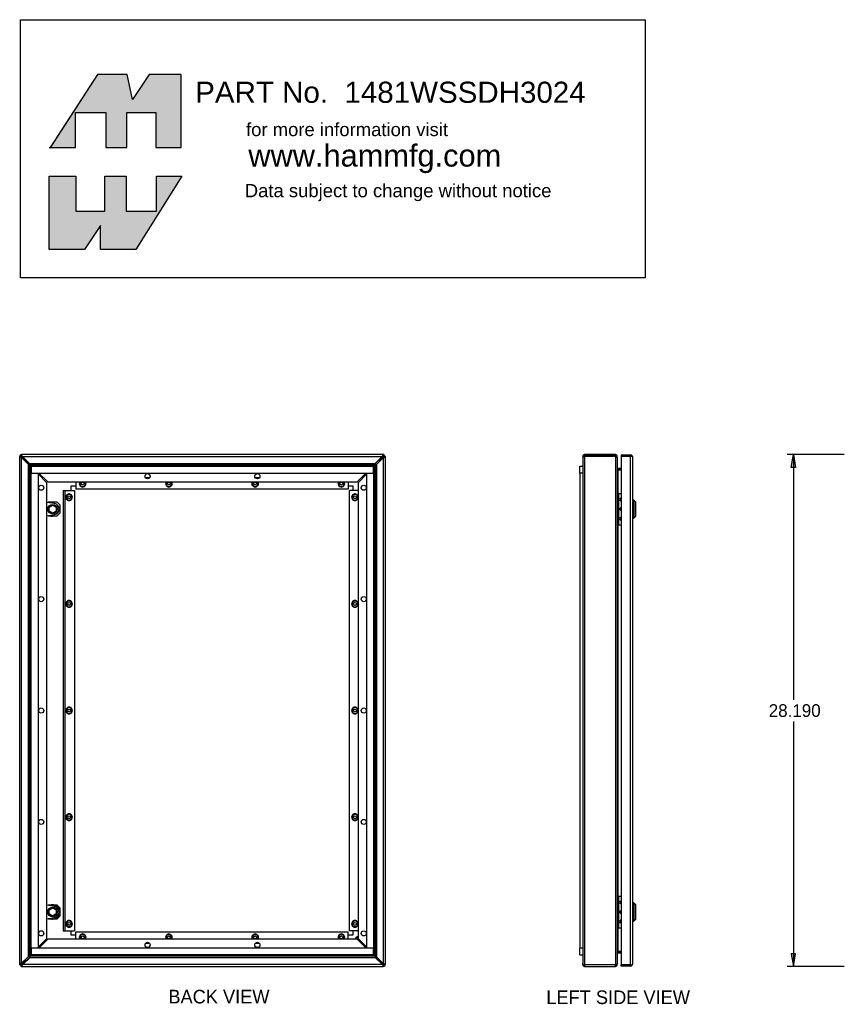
# Model space of a CAD drawing. Extents: x 49.8 to 138.9, y -16.4 to 59.4.
# Tile 1 of 2: x 49.8 to 95.2, y -7.3 to 46.9. Entities that reach past the tile are written whole.
import ezdxf
from ezdxf.enums import TextEntityAlignment as Align

# ---------------------------------------------------------------- set-up
doc = ezdxf.new("R2010")
doc.units = 0
doc.header["$MEASUREMENT"] = 0
doc.layers.get('0').update_dxf_attribs({"linetype": 'CONTINUOUS'})
doc.layers.add('DEFAULT', color=7, linetype='CONTINUOUS')
doc.layers.add('DV6_0', color=7, linetype='CONTINUOUS')
doc.styles.add('ARIAL_TTF', font='arial.ttf')
doc.styles.add('SEANS_TTF', font='txt')

msp = doc.modelspace()

# ---------------------------------------------------------------- hatches: boundary and pattern name
at = {"linetype": 'Continuous'}
for color, points in [(7, [(55.714, 43.893), (54.072, 43.893), (51.481, 39.862), (52.867, 39.862), (52.867, 41.794), (54.53, 41.794), (54.53, 39.862), (55.693, 39.862), (55.693, 41.794), (57.293, 41.794), (57.293, 39.862), (58.686, 39.862), (58.686, 43.893), (56.919, 43.893), (56.005, 42.501)]), (7, [(54.488, 36.35), (54.488, 38.283), (55.652, 38.283), (55.652, 36.35), (57.335, 36.35), (57.335, 38.283), (58.727, 38.283), (56.192, 34.251), (54.239, 34.251), (54.239, 35.56), (53.366, 34.251), (51.413, 34.251), (51.413, 38.283), (52.888, 38.283), (52.888, 36.35)]), (138, [(92.299, 22.246), (92.416, 22.946), (92.533, 22.246)]), (138, [(92.299, -4.545), (92.416, -5.245), (92.533, -4.545)])]:
    msp.add_hatch(color=color, dxfattribs=at).paths.add_polyline_path(points)

# ---------------------------------------------------------------- linework, layer by layer
at = {"color": 7, "linetype": 'Continuous'}
for p, q in [((49.793, -5.156), (49.793, 22.838)), ((49.824, 22.838), (49.793, 22.838)), ((49.875, 22.838), (49.824, 22.838)), ((49.872, 22.858), (49.881, 22.858)), ((49.875, 22.838), (49.877, 22.838)), ((49.881, 22.867), (49.881, 22.858)), ((49.881, 22.831), (49.881, 22.858)), ((49.881, 22.858), (49.908, 22.858)), ((49.881, 22.858), (49.917, 22.822)), ((49.917, 22.822), (49.881, 22.858)), ((49.901, 22.946), (49.901, 22.915)), ((69.845, 22.946), (49.901, 22.946)), ((49.901, 22.863), (49.901, 22.915)), ((49.901, 22.863), (49.901, 22.862)), ((49.901, 22.799), (49.901, 22.799)), ((50.273, 22.412), (49.901, 22.79)), ((49.901, -5.065), (49.901, 22.79)), ((49.917, 22.785), (49.917, 22.822)), ((49.917, 22.822), (49.955, 22.822)), ((49.917, 22.822), (49.917, 22.822)), ((49.917, 22.822), (49.917, 22.822)), ((50.299, 22.403), (49.921, 22.781)), ((49.941, 22.838), (49.94, 22.838)), ((49.948, 22.838), (69.754, 22.838)), ((49.948, 22.838), (50.327, 22.466)), ((49.958, 22.818), (50.335, 22.442)), ((69.373, 22.437), (69.754, 22.818)), ((69.754, 22.838), (69.382, 22.466)), ((69.758, 22.822), (69.81, 22.822)), ((69.797, 22.858), (69.846, 22.858)), ((69.81, 22.822), (69.846, 22.858)), ((69.846, 22.858), (69.81, 22.822)), ((69.81, 22.822), (69.81, 22.77)), ((69.81, 22.822), (69.81, 22.822)), ((69.81, 22.822), (69.81, 22.822)), ((69.845, 22.946), (69.845, 22.874)), ((69.845, 22.93), (69.846, 22.93)), ((69.846, 22.93), (69.846, 22.858)), ((69.846, 22.858), (69.846, 22.81)), ((69.918, 22.858), (69.846, 22.858)), ((69.933, 22.857), (69.861, 22.857)), ((69.918, 22.858), (69.918, 22.857)), ((69.933, 22.857), (69.933, -5.137)), ((80.809, 22.838), (80.809, 22.766)), ((80.881, 22.838), (80.809, 22.838)), ((80.917, 22.946), (80.917, 22.874)), ((82.498, 22.946), (80.917, 22.946)), ((80.917, 22.857), (80.917, 22.874)), ((82.498, 22.874), (80.917, 22.874)), ((80.917, 22.857), (82.498, 22.857)), ((80.917, 22.857), (80.917, -5.137)), ((82.498, 22.946), (82.498, 22.874)), ((82.609, 22.946), (82.498, 22.946)), ((82.609, 22.874), (82.498, 22.874)), ((82.608, 22.838), (82.609, 22.838)), ((82.609, 22.896), (82.609, 22.946)), ((82.609, 22.874), (82.609, 22.896)), ((82.609, 22.874), (82.609, 22.863)), ((82.609, 22.863), (82.609, 22.838)), ((82.609, 22.838), (82.635, 22.838)), ((82.609, 22.837), (82.609, -5.137)), ((82.635, 22.838), (82.645, 22.838)), ((82.645, 22.838), (82.666, 22.838)), ((82.645, 22.829), (82.645, 22.838)), ((82.666, 22.838), (82.717, 22.838)), ((82.717, 22.818), (82.679, 22.818)), ((82.717, 22.818), (82.717, 22.838)), ((82.717, 22.784), (82.717, 22.818)), ((82.717, 22.784), (82.717, -5.098)), ((82.934, 22.93), (82.934, 22.858)), ((82.934, 22.93), (83.451, 22.93)), ((82.934, 22.858), (82.934, -5.157)), ((82.934, 22.858), (83.451, 22.858)), ((83.451, 22.858), (82.934, 22.858)), ((83.451, -5.157), (83.451, 22.858)), ((83.451, 22.858), (83.451, 22.858)), ((83.501, 22.858), (83.451, 22.858)), ((83.451, 22.858), (83.538, 22.858)), ((83.501, 22.858), (83.538, 22.885)), ((83.559, 22.822), (83.559, 22.822)), ((83.559, 22.822), (83.559, -5.121)), ((83.559, 22.822), (83.559, 22.822)), ((83.559, 22.822), (83.559, 22.822)), ((50.273, -4.693), (50.273, 22.412)), ((50.327, 22.466), (69.382, 22.466)), ((50.408, 22.301), (50.35, 22.384)), ((50.35, -4.666), (50.35, 22.384)), ((50.354, 22.389), (69.355, 22.389)), ((50.354, 22.389), (50.438, 22.331)), ((50.408, -4.585), (50.408, 22.301)), ((50.433, 22.305), (50.433, 21.93)), ((69.293, 22.305), (50.433, 22.305)), ((50.433, -4.558), (50.433, 22.274)), ((50.433, 22.273), (50.433, 22.274)), ((50.438, 22.331), (69.273, 22.331)), ((50.465, 22.306), (50.466, 22.305)), ((50.465, 22.306), (69.246, 22.306)), ((69.246, 22.306), (69.246, 22.305)), ((69.355, 22.389), (69.273, 22.331)), ((69.293, 21.93), (69.293, 22.305)), ((69.293, 22.258), (69.294, 22.259)), ((69.294, 22.259), (69.294, -4.573)), ((69.319, 22.286), (69.377, 22.367)), ((69.319, 22.286), (69.319, -4.6)), ((69.377, 22.367), (69.377, -4.683)), ((69.806, 22.766), (69.425, 22.385)), ((69.453, 22.394), (69.825, 22.766)), ((69.453, 22.394), (69.453, -4.711)), ((69.825, 22.766), (69.825, -5.089)), ((80.659, 22.305), (80.809, 22.305)), ((80.659, 21.93), (80.659, 22.305)), ((80.809, 22.766), (80.809, -5.089)), ((50.433, 21.93), (69.293, 21.93)), ((50.433, -4.23), (50.433, 21.93)), ((50.433, 21.93), (50.808, 21.93)), ((50.808, 21.93), (50.808, -4.23)), ((51.293, 21.398), (50.808, 21.892)), ((50.847, 21.93), (51.341, 21.446)), ((68.871, 21.93), (68.386, 21.446)), ((68.433, 21.398), (68.918, 21.883)), ((68.918, -4.23), (68.918, 21.93)), ((68.918, 21.93), (69.293, 21.93)), ((69.293, 21.93), (69.293, -4.23)), ((80.809, 21.93), (80.659, 21.93)), ((80.659, 21.93), (80.659, -4.23)), ((82.741, 22.197), (82.723, 22.144)), ((82.732, 22.123), (82.753, 22.123)), ((82.753, 22.107), (82.741, 22.107)), ((82.753, 22.196), (82.934, 22.196)), ((82.753, 22.124), (82.934, 22.124)), ((82.934, 22.122), (82.753, 22.123)), ((82.753, 22.107), (82.753, 22.123)), ((82.753, 22.107), (82.753, 20.812)), ((82.753, 22.107), (82.934, 22.107)), ((51.293, -3.697), (51.293, 21.398)), ((51.341, 21.446), (68.386, 21.446)), ((52.638, 20.975), (52.638, 21.225)), ((52.638, 21.225), (52.888, 21.225)), ((52.888, 21.446), (52.888, 21.047)), ((53.104, 21.443), (53.104, 21.351)), ((53.104, 21.351), (53.104, 21.259)), ((53.104, 21.259), (53.183, 21.213)), ((53.183, 21.213), (53.263, 21.167)), ((53.263, 21.167), (53.343, 21.213)), ((53.343, 21.213), (53.422, 21.259)), ((53.422, 21.351), (53.422, 21.443)), ((53.422, 21.259), (53.422, 21.351)), ((56.952, 21.672), (56.729, 21.672)), ((57.854, 21.443), (57.854, 21.351)), ((57.854, 21.351), (57.854, 21.259)), ((57.854, 21.259), (57.933, 21.213)), ((57.933, 21.213), (58.013, 21.167)), ((58.013, 21.167), (58.093, 21.213)), ((58.093, 21.213), (58.172, 21.259)), ((58.172, 21.351), (58.172, 21.443)), ((58.172, 21.259), (58.172, 21.351)), ((62.604, 21.443), (62.604, 21.351)), ((62.604, 21.351), (62.604, 21.259)), ((62.604, 21.259), (62.683, 21.213)), ((62.683, 21.213), (62.763, 21.167)), ((62.763, 21.167), (62.843, 21.213)), ((62.998, 21.672), (62.775, 21.672)), ((62.843, 21.213), (62.922, 21.259)), ((62.922, 21.351), (62.922, 21.443)), ((62.922, 21.259), (62.922, 21.351)), ((67.354, 21.443), (67.354, 21.351)), ((67.354, 21.351), (67.354, 21.259)), ((67.354, 21.259), (67.433, 21.213)), ((67.433, 21.213), (67.513, 21.167)), ((67.513, 21.167), (67.593, 21.213)), ((67.593, 21.213), (67.672, 21.259)), ((67.672, 21.351), (67.672, 21.443)), ((67.672, 21.259), (67.672, 21.351)), ((67.888, 21.446), (67.888, 21.047)), ((67.888, 21.225), (68.138, 21.225)), ((68.138, 21.225), (68.138, 20.975)), ((68.433, 21.398), (68.433, -3.697)), ((52.191, 20.975), (52.279, 20.975)), ((52.191, 20.975), (52.191, -3.275)), ((52.279, 20.975), (52.279, -3.275)), ((52.279, 20.975), (52.816, 20.975)), ((52.433, 20.738), (52.354, 20.692)), ((52.354, 20.692), (52.354, 20.6)), ((52.513, 20.784), (52.433, 20.738)), ((52.593, 20.738), (52.513, 20.784)), ((52.672, 20.692), (52.593, 20.738)), ((52.672, 20.6), (52.672, 20.692)), ((52.816, 20.975), (52.816, -3.275)), ((67.888, 21.047), (52.888, 21.047)), ((67.96, -3.275), (67.96, 20.975)), ((68.433, 20.975), (67.96, 20.975)), ((68.183, 20.738), (68.104, 20.692)), ((68.104, 20.692), (68.104, 20.6)), ((68.263, 20.784), (68.183, 20.738)), ((68.343, 20.738), (68.263, 20.784)), ((68.422, 20.692), (68.343, 20.738)), ((68.422, 20.6), (68.422, 20.692)), ((82.774, 20.812), (82.717, 20.812)), ((82.774, 20.812), (82.795, 20.812)), ((82.774, 19.08), (82.774, 20.812)), ((82.795, 19.08), (82.795, 20.812)), ((82.795, 20.812), (82.934, 20.812)), ((51.717, 20.248), (51.293, 20.318)), ((51.342, 20.31), (51.374, 20.341)), ((51.374, 20.341), (51.836, 20.341)), ((51.412, 20.057), (51.605, 20.168)), ((51.605, 20.168), (51.797, 20.057)), ((51.836, 20.341), (52, 20.176)), ((52, 20.176), (52, 19.715)), ((52.354, 20.6), (52.354, 20.508)), ((52.354, 20.508), (52.433, 20.462)), ((52.433, 20.462), (52.513, 20.416)), ((52.513, 20.416), (52.593, 20.462)), ((52.593, 20.462), (52.672, 20.508)), ((52.672, 20.508), (52.672, 20.6)), ((68.104, 20.6), (68.104, 20.508)), ((68.104, 20.508), (68.183, 20.462)), ((68.183, 20.462), (68.263, 20.416)), ((68.263, 20.416), (68.343, 20.462)), ((68.343, 20.462), (68.422, 20.508)), ((68.422, 20.508), (68.422, 20.6)), ((83.619, 20.445), (83.559, 20.445)), ((83.619, 20.445), (83.619, 19.445)), ((83.709, 20.355), (83.619, 20.445)), ((83.709, 20.355), (83.709, 19.535)), ((51.293, 19.573), (51.717, 19.643)), ((51.374, 19.55), (51.342, 19.581)), ((51.836, 19.55), (51.374, 19.55)), ((51.412, 19.834), (51.412, 20.057)), ((51.605, 19.723), (51.412, 19.834)), ((51.797, 19.834), (51.605, 19.723)), ((51.605, 19.553), (51.605, 19.624)), ((51.797, 20.057), (51.797, 19.834)), ((52, 19.715), (51.836, 19.55)), ((83.619, 19.445), (83.709, 19.535)), ((82.774, 19.08), (82.717, 19.08)), ((82.753, 19.08), (82.753, -1.379)), ((82.774, 19.08), (82.795, 19.08)), ((82.795, 19.08), (82.934, 19.08)), ((83.559, 19.445), (83.619, 19.445)), ((52.433, 14.863), (52.354, 14.817)), ((52.354, 14.817), (52.354, 14.725)), ((52.354, 14.725), (52.354, 14.633)), ((52.513, 14.909), (52.433, 14.863)), ((52.593, 14.863), (52.513, 14.909)), ((52.672, 14.817), (52.593, 14.863)), ((52.672, 14.725), (52.672, 14.817)), ((52.672, 14.633), (52.672, 14.725)), ((68.183, 14.863), (68.104, 14.817)), ((68.104, 14.817), (68.104, 14.725)), ((68.104, 14.725), (68.104, 14.633)), ((68.263, 14.909), (68.183, 14.863)), ((68.343, 14.863), (68.263, 14.909)), ((68.422, 14.817), (68.343, 14.863)), ((68.422, 14.725), (68.422, 14.817)), ((68.422, 14.633), (68.422, 14.725)), ((52.354, 14.633), (52.433, 14.587)), ((52.433, 14.587), (52.513, 14.541)), ((52.513, 14.541), (52.593, 14.587)), ((52.593, 14.587), (52.672, 14.633)), ((68.104, 14.633), (68.183, 14.587)), ((68.183, 14.587), (68.263, 14.541)), ((68.263, 14.541), (68.343, 14.587)), ((68.343, 14.587), (68.422, 14.633)), ((52.433, 8.988), (52.354, 8.942)), ((52.354, 8.942), (52.354, 8.85)), ((52.354, 8.85), (52.354, 8.758)), ((52.354, 8.758), (52.433, 8.712)), ((52.513, 9.034), (52.433, 8.988)), ((52.433, 8.712), (52.513, 8.666)), ((52.593, 8.988), (52.513, 9.034)), ((52.513, 8.666), (52.593, 8.712)), ((52.672, 8.942), (52.593, 8.988)), ((52.593, 8.712), (52.672, 8.758)), ((52.672, 8.85), (52.672, 8.942)), ((52.672, 8.758), (52.672, 8.85)), ((68.183, 8.988), (68.104, 8.942)), ((68.104, 8.942), (68.104, 8.85)), ((68.104, 8.85), (68.104, 8.758)), ((68.104, 8.758), (68.183, 8.712)), ((68.263, 9.034), (68.183, 8.988)), ((68.183, 8.712), (68.263, 8.666)), ((68.343, 8.988), (68.263, 9.034)), ((68.263, 8.666), (68.343, 8.712)), ((68.422, 8.942), (68.343, 8.988)), ((68.343, 8.712), (68.422, 8.758)), ((68.422, 8.85), (68.422, 8.942)), ((68.422, 8.758), (68.422, 8.85)), ((52.433, 3.113), (52.354, 3.067)), ((52.354, 3.067), (52.354, 2.975)), ((52.354, 2.975), (52.354, 2.883)), ((52.354, 2.883), (52.433, 2.837)), ((52.513, 3.159), (52.433, 3.113)), ((52.433, 2.837), (52.513, 2.791)), ((52.593, 3.113), (52.513, 3.159)), ((52.513, 2.791), (52.593, 2.837)), ((52.672, 3.067), (52.593, 3.113)), ((52.593, 2.837), (52.672, 2.883)), ((52.672, 2.975), (52.672, 3.067)), ((52.672, 2.883), (52.672, 2.975)), ((68.183, 3.113), (68.104, 3.067)), ((68.104, 3.067), (68.104, 2.975)), ((68.104, 2.975), (68.104, 2.883)), ((68.104, 2.883), (68.183, 2.837)), ((68.263, 3.159), (68.183, 3.113)), ((68.183, 2.837), (68.263, 2.791)), ((68.343, 3.113), (68.263, 3.159)), ((68.263, 2.791), (68.343, 2.837)), ((68.422, 3.067), (68.343, 3.113)), ((68.343, 2.837), (68.422, 2.883)), ((68.422, 2.975), (68.422, 3.067)), ((68.422, 2.883), (68.422, 2.975)), ((82.774, -1.379), (82.717, -1.379)), ((82.774, -3.111), (82.774, -1.379)), ((82.774, -1.379), (82.795, -1.379)), ((82.795, -1.379), (82.934, -1.379)), ((82.795, -3.111), (82.795, -1.379)), ((51.717, -1.942), (51.293, -1.872)), ((51.342, -1.88), (51.374, -1.849)), ((51.374, -1.849), (51.836, -1.849)), ((51.412, -2.133), (51.605, -2.022)), ((51.412, -2.356), (51.412, -2.133)), ((51.605, -2.022), (51.797, -2.133)), ((51.797, -2.133), (51.797, -2.356)), ((51.836, -1.849), (52, -2.014)), ((52, -2.014), (52, -2.475)), ((83.619, -1.745), (83.559, -1.745)), ((83.709, -1.835), (83.619, -1.745)), ((83.619, -1.745), (83.619, -2.745)), ((83.709, -1.835), (83.709, -2.655)), ((51.293, -2.617), (51.717, -2.547)), ((51.374, -2.64), (51.342, -2.609)), ((51.836, -2.64), (51.374, -2.64)), ((51.605, -2.467), (51.412, -2.356)), ((51.797, -2.356), (51.605, -2.467)), ((51.605, -2.637), (51.605, -2.566)), ((52, -2.475), (51.836, -2.64)), ((83.619, -2.745), (83.709, -2.655)), ((52.433, -2.762), (52.354, -2.808)), ((52.354, -2.808), (52.354, -2.9)), ((52.354, -2.9), (52.354, -2.992)), ((52.354, -2.992), (52.433, -3.038)), ((52.513, -2.716), (52.433, -2.762)), ((52.433, -3.038), (52.513, -3.084)), ((52.593, -2.762), (52.513, -2.716)), ((52.513, -3.084), (52.593, -3.038)), ((52.672, -2.808), (52.593, -2.762)), ((52.593, -3.038), (52.672, -2.992)), ((52.672, -2.9), (52.672, -2.808)), ((52.672, -2.992), (52.672, -2.9)), ((68.183, -2.762), (68.104, -2.808)), ((68.104, -2.808), (68.104, -2.9)), ((68.104, -2.9), (68.104, -2.992)), ((68.104, -2.992), (68.183, -3.038)), ((68.263, -2.716), (68.183, -2.762)), ((68.183, -3.038), (68.263, -3.084)), ((68.343, -2.762), (68.263, -2.716)), ((68.263, -3.084), (68.343, -3.038)), ((68.422, -2.808), (68.343, -2.762)), ((68.343, -3.038), (68.422, -2.992)), ((68.422, -2.9), (68.422, -2.808)), ((68.422, -2.992), (68.422, -2.9)), ((82.774, -3.111), (82.717, -3.111)), ((82.753, -3.111), (82.753, -4.422)), ((82.774, -3.111), (82.795, -3.111)), ((82.795, -3.111), (82.934, -3.111)), ((83.559, -2.745), (83.619, -2.745)), ((51.293, -3.697), (50.808, -4.182)), ((50.856, -4.23), (51.341, -3.745)), ((68.386, -3.745), (51.341, -3.745)), ((52.191, -3.275), (52.279, -3.275)), ((52.279, -3.275), (52.816, -3.275)), ((52.638, -3.525), (52.638, -3.275)), ((52.888, -3.525), (52.638, -3.525)), ((52.888, -3.347), (67.888, -3.347)), ((52.888, -3.745), (52.888, -3.347)), ((53.183, -3.511), (53.104, -3.557)), ((53.104, -3.557), (53.104, -3.649)), ((53.104, -3.649), (53.104, -3.741)), ((53.263, -3.465), (53.183, -3.511)), ((53.343, -3.511), (53.263, -3.465)), ((53.422, -3.557), (53.343, -3.511)), ((53.422, -3.649), (53.422, -3.557)), ((53.422, -3.741), (53.422, -3.649)), ((57.933, -3.511), (57.854, -3.557)), ((57.854, -3.557), (57.854, -3.649)), ((57.854, -3.649), (57.854, -3.741)), ((58.013, -3.465), (57.933, -3.511)), ((58.093, -3.511), (58.013, -3.465)), ((58.172, -3.557), (58.093, -3.511)), ((58.172, -3.649), (58.172, -3.557)), ((58.172, -3.741), (58.172, -3.649)), ((62.683, -3.511), (62.604, -3.557)), ((62.604, -3.557), (62.604, -3.649)), ((62.604, -3.649), (62.604, -3.741)), ((62.763, -3.465), (62.683, -3.511)), ((62.843, -3.511), (62.763, -3.465)), ((62.922, -3.557), (62.843, -3.511)), ((62.922, -3.649), (62.922, -3.557)), ((62.922, -3.741), (62.922, -3.649)), ((67.433, -3.511), (67.354, -3.557)), ((67.354, -3.557), (67.354, -3.649)), ((67.354, -3.649), (67.354, -3.741)), ((67.513, -3.465), (67.433, -3.511)), ((67.593, -3.511), (67.513, -3.465)), ((67.672, -3.557), (67.593, -3.511)), ((67.672, -3.649), (67.672, -3.557)), ((67.672, -3.741), (67.672, -3.649)), ((67.888, -3.745), (67.888, -3.347)), ((68.138, -3.525), (67.888, -3.525)), ((68.433, -3.275), (67.96, -3.275)), ((68.138, -3.275), (68.138, -3.525)), ((68.88, -4.23), (68.386, -3.745)), ((68.433, -3.697), (68.918, -4.191)), ((69.293, -4.23), (50.433, -4.23)), ((50.433, -4.23), (50.433, -4.605)), ((50.808, -4.23), (50.433, -4.23)), ((56.729, -3.972), (56.952, -3.972)), ((62.775, -3.972), (62.998, -3.972)), ((69.293, -4.23), (68.918, -4.23)), ((69.293, -4.605), (69.293, -4.23)), ((80.659, -4.605), (80.659, -4.23)), ((80.809, -4.23), (80.659, -4.23)), ((50.273, -4.693), (49.901, -5.065)), ((49.921, -5.065), (50.302, -4.684)), ((49.972, -5.137), (50.345, -4.765)), ((50.354, -4.736), (49.973, -5.117)), ((69.4, -4.765), (50.345, -4.765)), ((50.408, -4.585), (50.35, -4.666)), ((50.372, -4.688), (50.453, -4.63)), ((69.372, -4.688), (50.372, -4.688)), ((50.433, -4.557), (50.433, -4.558)), ((50.433, -4.605), (69.293, -4.605)), ((69.289, -4.63), (50.453, -4.63)), ((69.262, -4.605), (50.48, -4.605)), ((50.48, -4.605), (50.481, -4.605)), ((69.262, -4.605), (69.261, -4.605)), ((69.372, -4.688), (69.289, -4.63)), ((69.293, -4.572), (69.294, -4.573)), ((69.319, -4.6), (69.377, -4.683)), ((69.768, -5.117), (69.392, -4.741)), ((69.778, -5.137), (69.4, -4.765)), ((69.428, -4.702), (69.806, -5.08)), ((69.453, -4.711), (69.825, -5.089)), ((80.659, -4.605), (80.809, -4.605)), ((82.741, -4.497), (82.726, -4.453)), ((82.741, -4.422), (82.753, -4.422)), ((82.934, -4.421), (82.753, -4.422)), ((82.753, -4.423), (82.934, -4.423)), ((82.753, -4.495), (82.934, -4.495)), ((49.793, -5.156), (49.865, -5.156)), ((49.809, -5.157), (49.809, -5.156)), ((49.809, -5.157), (49.881, -5.157)), ((49.881, -5.157), (49.881, -5.109)), ((49.917, -5.121), (49.881, -5.157)), ((49.881, -5.157), (49.917, -5.121)), ((49.881, -5.229), (49.881, -5.157)), ((49.929, -5.157), (49.881, -5.157)), ((49.881, -5.245), (49.881, -5.173)), ((49.881, -5.229), (49.881, -5.229)), ((49.881, -5.245), (69.825, -5.245)), ((49.917, -5.121), (49.917, -5.069)), ((49.969, -5.121), (49.917, -5.121)), ((49.917, -5.121), (49.917, -5.121)), ((49.917, -5.121), (49.917, -5.121)), ((69.778, -5.137), (49.972, -5.137)), ((69.81, -5.121), (69.772, -5.121)), ((69.786, -5.137), (69.786, -5.137)), ((69.81, -5.084), (69.81, -5.121)), ((69.81, -5.121), (69.846, -5.157)), ((69.81, -5.121), (69.81, -5.121)), ((69.81, -5.121), (69.81, -5.121)), ((69.846, -5.157), (69.81, -5.121)), ((69.846, -5.157), (69.819, -5.157)), ((69.826, -5.098), (69.825, -5.098)), ((69.825, -5.162), (69.825, -5.161)), ((69.825, -5.162), (69.825, -5.214)), ((69.825, -5.245), (69.825, -5.214)), ((69.846, -5.13), (69.846, -5.157)), ((69.846, -5.166), (69.846, -5.157)), ((69.855, -5.157), (69.846, -5.157)), ((69.851, -5.137), (69.849, -5.137)), ((69.851, -5.137), (69.903, -5.137)), ((69.903, -5.137), (69.933, -5.137)), ((80.809, -5.137), (80.809, -5.09)), ((80.841, -5.137), (80.809, -5.137)), ((80.841, -5.137), (80.917, -5.137)), ((80.891, -5.162), (80.841, -5.214)), ((80.917, -5.137), (80.917, -5.245)), ((80.917, -5.137), (82.609, -5.137)), ((80.917, -5.245), (82.609, -5.245)), ((82.609, -5.213), (82.609, -5.137)), ((82.609, -5.137), (82.689, -5.137)), ((82.609, -5.245), (82.609, -5.213)), ((82.635, -5.161), (82.689, -5.209)), ((82.645, -5.137), (82.717, -5.137)), ((82.689, -5.137), (82.717, -5.137)), ((82.717, -5.117), (82.709, -5.117)), ((82.717, -5.117), (82.717, -5.098)), ((82.717, -5.098), (82.717, -5.098)), ((82.717, -5.137), (82.717, -5.117)), ((82.717, -5.137), (82.717, -5.137)), ((83.451, -5.157), (82.934, -5.157)), ((82.934, -5.229), (82.934, -5.157)), ((82.934, -5.157), (83.451, -5.157)), ((83.451, -5.229), (82.934, -5.229)), ((83.451, -5.157), (83.451, -5.157)), ((83.451, -5.157), (83.538, -5.157)), ((83.451, -5.157), (83.501, -5.157)), ((83.501, -5.157), (83.538, -5.184)), ((83.559, -5.121), (83.559, -5.121)), ((83.559, -5.121), (83.559, -5.121)), ((83.559, -5.121), (83.559, -5.121))]:
    msp.add_line(p, q, dxfattribs=at)
for points in [[(55.714, 43.893), (54.072, 43.893), (51.481, 39.862), (52.867, 39.862), (52.867, 41.794), (54.53, 41.794), (54.53, 39.862), (55.693, 39.862), (55.693, 41.794), (57.293, 41.794), (57.293, 39.862), (58.686, 39.862), (58.686, 43.893), (56.919, 43.893), (56.005, 42.501), (55.714, 43.893)], [(55.714, 43.893), (54.072, 43.893), (51.481, 39.862), (52.867, 39.862), (52.867, 41.794), (54.53, 41.794), (54.53, 39.862), (55.693, 39.862), (55.693, 41.794), (57.293, 41.794), (57.293, 39.862), (58.686, 39.862), (58.686, 43.893), (56.919, 43.893), (56.005, 42.501), (55.714, 43.893)], [(55.714, 43.893), (54.072, 43.893), (51.481, 39.862), (52.867, 39.862), (52.867, 41.794), (54.53, 41.794), (54.53, 39.862), (55.693, 39.862), (55.693, 41.794), (57.293, 41.794), (57.293, 39.862), (58.686, 39.862), (58.686, 43.893), (56.919, 43.893), (56.005, 42.501), (55.714, 43.893)], [(55.714, 43.893), (54.072, 43.893), (51.481, 39.862), (52.867, 39.862), (52.867, 41.794), (54.53, 41.794), (54.53, 39.862), (55.693, 39.862), (55.693, 41.794), (57.293, 41.794), (57.293, 39.862), (58.686, 39.862), (58.686, 43.893), (56.919, 43.893), (56.005, 42.501), (55.714, 43.893)], [(55.714, 43.893), (54.072, 43.893), (51.481, 39.862), (52.867, 39.862), (52.867, 41.794), (54.53, 41.794), (54.53, 39.862), (55.693, 39.862), (55.693, 41.794), (57.293, 41.794), (57.293, 39.862), (58.686, 39.862), (58.686, 43.893), (56.919, 43.893), (56.005, 42.501), (55.714, 43.893)], [(55.714, 43.893), (54.072, 43.893), (51.481, 39.862), (52.867, 39.862), (52.867, 41.794), (54.53, 41.794), (54.53, 39.862), (55.693, 39.862), (55.693, 41.794), (57.293, 41.794), (57.293, 39.862), (58.686, 39.862), (58.686, 43.893), (56.919, 43.893), (56.005, 42.501), (55.714, 43.893)], [(55.714, 43.893), (54.072, 43.893), (51.481, 39.862), (52.867, 39.862), (52.867, 41.794), (54.53, 41.794), (54.53, 39.862), (55.693, 39.862), (55.693, 41.794), (57.293, 41.794), (57.293, 39.862), (58.686, 39.862), (58.686, 43.893), (56.919, 43.893), (56.005, 42.501), (55.714, 43.893)], [(54.488, 36.35), (54.488, 38.283), (55.652, 38.283), (55.652, 36.35), (57.335, 36.35), (57.335, 38.283), (58.727, 38.283), (56.192, 34.251), (54.239, 34.251), (54.239, 35.56), (53.366, 34.251), (51.413, 34.251), (51.413, 38.283), (52.888, 38.283), (52.888, 36.35), (54.488, 36.35)], [(54.488, 36.35), (54.488, 38.283), (55.652, 38.283), (55.652, 36.35), (57.335, 36.35), (57.335, 38.283), (58.727, 38.283), (56.192, 34.251), (54.239, 34.251), (54.239, 35.56), (53.366, 34.251), (51.413, 34.251), (51.413, 38.283), (52.888, 38.283), (52.888, 36.35), (54.488, 36.35)], [(54.488, 36.35), (54.488, 38.283), (55.652, 38.283), (55.652, 36.35), (57.335, 36.35), (57.335, 38.283), (58.727, 38.283), (56.192, 34.251), (54.239, 34.251), (54.239, 35.56), (53.366, 34.251), (51.413, 34.251), (51.413, 38.283), (52.888, 38.283), (52.888, 36.35), (54.488, 36.35)], [(54.488, 36.35), (54.488, 38.283), (55.652, 38.283), (55.652, 36.35), (57.335, 36.35), (57.335, 38.283), (58.727, 38.283), (56.192, 34.251), (54.239, 34.251), (54.239, 35.56), (53.366, 34.251), (51.413, 34.251), (51.413, 38.283), (52.888, 38.283), (52.888, 36.35), (54.488, 36.35)], [(54.488, 36.35), (54.488, 38.283), (55.652, 38.283), (55.652, 36.35), (57.335, 36.35), (57.335, 38.283), (58.727, 38.283), (56.192, 34.251), (54.239, 34.251), (54.239, 35.56), (53.366, 34.251), (51.413, 34.251), (51.413, 38.283), (52.888, 38.283), (52.888, 36.35), (54.488, 36.35)], [(54.488, 36.35), (54.488, 38.283), (55.652, 38.283), (55.652, 36.35), (57.335, 36.35), (57.335, 38.283), (58.727, 38.283), (56.192, 34.251), (54.239, 34.251), (54.239, 35.56), (53.366, 34.251), (51.413, 34.251), (51.413, 38.283), (52.888, 38.283), (52.888, 36.35), (54.488, 36.35)], [(54.488, 36.35), (54.488, 38.283), (55.652, 38.283), (55.652, 36.35), (57.335, 36.35), (57.335, 38.283), (58.727, 38.283), (56.192, 34.251), (54.239, 34.251), (54.239, 35.56), (53.366, 34.251), (51.413, 34.251), (51.413, 38.283), (52.888, 38.283), (52.888, 36.35), (54.488, 36.35)]]:
    msp.add_lwpolyline(points, close=True, dxfattribs=at)
for centre, radius in [((56.841, 21.758), 0.141), ((62.886, 21.758), 0.141), ((50.981, 21.124), 0.141), ((53.263, 21.351), 0.082), ((58.013, 21.351), 0.082), ((62.763, 21.351), 0.082), ((67.513, 21.351), 0.082), ((68.746, 21.123), 0.141), ((52.513, 20.6), 0.082), ((68.263, 20.6), 0.082), ((51.605, 19.945), 0.263), ((50.981, 14.987), 0.141), ((52.513, 14.725), 0.082), ((68.263, 14.725), 0.082), ((68.746, 14.987), 0.141), ((50.981, 8.851), 0.141), ((52.513, 8.85), 0.082), ((68.263, 8.85), 0.082), ((68.746, 8.85), 0.141), ((50.981, 2.714), 0.141), ((52.513, 2.975), 0.082), ((68.263, 2.975), 0.082), ((68.746, 2.714), 0.141), ((51.605, -2.245), 0.263), ((52.513, -2.9), 0.082), ((68.263, -2.9), 0.082), ((50.981, -3.422), 0.141), ((53.263, -3.649), 0.082), ((58.013, -3.649), 0.082), ((62.763, -3.649), 0.082), ((67.513, -3.649), 0.082), ((68.746, -3.423), 0.141), ((56.841, -4.057), 0.141), ((62.886, -4.057), 0.141)]:
    msp.add_circle(centre, radius, dxfattribs=at)
for centre, radius, start, end in [((49.901, 22.838), 0.108, 90, 180), ((50.176, 23.329), 0.604, 234.3785, 242.9746), ((49.901, 22.838), 0.036, 90, 180), ((50.207, 22.989), 0.364, 204.483, 212.9389), ((50.195, 23.005), 0.359, 207.8367, 215.1167), ((49.41, 22.563), 0.604, 27.0254, 35.6215), ((49.75, 22.532), 0.364, 57.0612, 65.517), ((49.737, 22.546), 0.356, 55.0544, 62.4397), ((49.705, 22.556), 0.312, 46.3322, 51.1161), ((50.179, 23.039), 0.312, 220.2153, 225), ((69.533, 23.039), 0.312, 315, 319.8812), ((70.027, 22.545), 0.312, 130.1188, 135), ((80.917, 22.838), 0.108, 90, 180), ((80.917, 22.838), 0.036, 90, 180), ((82.498, 22.545), 0.312, 69.347, 90), ((82.609, 22.838), 0.108, 0, 90), ((82.609, 22.838), 0.036, 0, 90), ((82.548, 22.797), 0.0961, 20.6605, 25.0895), ((83.451, 22.822), 0.108, 35.5265, 90), ((83.451, 22.822), 0.036, 86.2098, 90), ((83.451, 22.822), 0.108, 0.2175, 35.5265), ((83.451, 22.822), 0.108, 0, 0.1008), ((50.051, 21.675), 0.77, 67.1894, 73.2353), ((51.064, 22.687), 0.77, 196.7647, 202.8106), ((50.582, 22.437), 0.221, 217.9591, 227.6708), ((50.302, 22.157), 0.221, 42.3292, 52.0409), ((69.41, 22.16), 0.219, 128.451, 138.1767), ((69.148, 22.422), 0.219, 311.8233, 321.549), ((68.636, 22.686), 0.778, 337.5463, 343.5113), ((69.674, 21.648), 0.778, 106.4887, 112.4537), ((82.753, 22.232), 0.036, 180.0001, 251.3965), ((82.858, 22.187), 0.142, 183.1843, 214.3303), ((82.753, 22.232), 0.108, 258.1318, 270), ((82.858, 22.203), 0.142, 213.0654, 214.3303), ((82.753, 22.232), 0.036, 251.3966, 270), ((53.263, 21.351), 0.184, 150, 210), ((53.263, 21.351), 0.159, 143.5843, 180), ((53.263, 21.351), 0.159, 180, 240), ((53.263, 21.351), 0.184, 210, 270), ((53.263, 21.351), 0.159, 240, 300), ((53.263, 21.261), 0.102, 238.2853, 301.7147), ((53.263, 21.351), 0.184, 270, 330), ((53.263, 21.351), 0.159, 300, 360), ((53.263, 21.351), 0.159, 0, 36.4157), ((53.263, 21.351), 0.184, 330, 30), ((58.013, 21.351), 0.184, 150, 210), ((58.013, 21.351), 0.159, 143.5843, 180), ((58.013, 21.351), 0.159, 180, 240), ((58.013, 21.351), 0.184, 210, 270), ((58.013, 21.351), 0.159, 240, 300), ((58.013, 21.261), 0.102, 238.2853, 301.7147), ((58.013, 21.351), 0.184, 270, 330), ((58.013, 21.351), 0.159, 300, 360), ((58.013, 21.351), 0.159, 0, 36.4157), ((58.013, 21.351), 0.184, 330, 30), ((62.763, 21.351), 0.184, 150, 210), ((62.763, 21.351), 0.159, 143.5843, 180), ((62.763, 21.351), 0.159, 180, 240), ((62.763, 21.351), 0.184, 210, 270), ((62.763, 21.351), 0.159, 240, 300), ((62.763, 21.261), 0.102, 238.2853, 301.7147), ((62.763, 21.351), 0.184, 270, 330), ((62.763, 21.351), 0.159, 300, 360), ((62.763, 21.351), 0.159, 0, 36.4157), ((62.763, 21.351), 0.184, 330, 30), ((67.513, 21.351), 0.184, 150, 210), ((67.513, 21.351), 0.159, 143.5843, 180), ((67.513, 21.351), 0.159, 180, 240), ((67.513, 21.351), 0.184, 210, 270), ((67.513, 21.351), 0.159, 240, 300), ((67.513, 21.261), 0.102, 238.2853, 301.7147), ((67.513, 21.351), 0.184, 270, 330), ((67.513, 21.351), 0.159, 300, 360), ((67.513, 21.351), 0.159, 0, 36.4157), ((67.513, 21.351), 0.184, 330, 30), ((52.513, 20.6), 0.184, 150, 210), ((52.513, 20.6), 0.184, 90, 150), ((52.513, 20.6), 0.159, 120, 180), ((52.513, 20.6), 0.159, 60, 120), ((52.513, 20.6), 0.184, 30, 90), ((52.513, 20.6), 0.159, 0, 60), ((52.513, 20.6), 0.184, 330, 30), ((52.602, 20.6), 0.102, 328.8171, 31.1829), ((68.174, 20.6), 0.102, 149.913, 210.087), ((68.263, 20.6), 0.184, 150, 210), ((68.263, 20.6), 0.184, 90, 150), ((68.263, 20.6), 0.159, 120, 180), ((68.263, 20.6), 0.159, 60, 120), ((68.263, 20.6), 0.184, 30, 90), ((68.263, 20.6), 0.159, 0, 60), ((68.263, 20.6), 0.184, 22.0051, 30), ((51.667, 19.945), 0.307, 279.2689, 80.7311), ((52.513, 20.6), 0.159, 180, 240), ((52.513, 20.6), 0.184, 210, 270), ((52.513, 20.6), 0.159, 240, 300), ((52.513, 20.6), 0.184, 270, 330), ((52.513, 20.6), 0.159, 300, 360), ((68.263, 20.6), 0.159, 180, 240), ((68.263, 20.6), 0.184, 210, 270), ((68.263, 20.6), 0.159, 240, 300), ((68.263, 20.6), 0.184, 270, 330), ((68.263, 20.6), 0.159, 300, 360), ((68.263, 20.6), 0.184, 330, 337.9949), ((82.914, 20.477), 0.0764, 74.8255, 285.1745), ((82.914, 20.477), 0.022, 24.62, 335.38), ((51.605, 19.945), 0.393, 243.1517, 270), ((82.914, 19.946), 0.068, 72.8954, 287.1046), ((82.914, 19.415), 0.0764, 74.8255, 285.1745), ((82.914, 19.415), 0.022, 24.62, 335.38), ((52.513, 14.725), 0.184, 150, 210), ((52.513, 14.725), 0.184, 90, 150), ((52.513, 14.725), 0.159, 120, 180), ((52.513, 14.725), 0.159, 180, 240), ((52.513, 14.725), 0.159, 60, 120), ((52.513, 14.725), 0.184, 30, 90), ((52.513, 14.725), 0.159, 0, 60), ((52.513, 14.725), 0.159, 300, 360), ((52.513, 14.725), 0.184, 330, 30), ((52.602, 14.725), 0.102, 328.8171, 31.1829), ((68.174, 14.725), 0.102, 149.913, 210.087), ((68.263, 14.725), 0.184, 150, 210), ((68.263, 14.725), 0.184, 90, 150), ((68.263, 14.725), 0.159, 120, 180), ((68.263, 14.725), 0.159, 180, 240), ((68.263, 14.725), 0.159, 60, 120), ((68.263, 14.725), 0.184, 30, 90), ((68.263, 14.725), 0.159, 0, 60), ((68.263, 14.725), 0.159, 300, 360), ((68.263, 14.725), 0.184, 22.0051, 30), ((68.263, 14.725), 0.184, 330, 337.9949), ((52.513, 14.725), 0.184, 210, 270), ((52.513, 14.725), 0.159, 240, 300), ((52.513, 14.725), 0.184, 270, 330), ((68.263, 14.725), 0.184, 210, 270), ((68.263, 14.725), 0.159, 240, 300), ((68.263, 14.725), 0.184, 270, 330), ((52.513, 8.85), 0.184, 150, 210), ((52.513, 8.85), 0.184, 90, 150), ((52.513, 8.85), 0.159, 120, 180), ((52.513, 8.85), 0.159, 180, 240), ((52.513, 8.85), 0.184, 210, 270), ((52.513, 8.85), 0.159, 60, 120), ((52.513, 8.85), 0.159, 240, 300), ((52.513, 8.85), 0.184, 30, 90), ((52.513, 8.85), 0.184, 270, 330), ((52.513, 8.85), 0.159, 0, 60), ((52.513, 8.85), 0.159, 300, 360), ((52.513, 8.85), 0.184, 330, 30), ((52.602, 8.85), 0.102, 328.8171, 31.1829), ((68.174, 8.85), 0.102, 149.913, 210.087), ((68.263, 8.85), 0.184, 150, 210), ((68.263, 8.85), 0.184, 90, 150), ((68.263, 8.85), 0.159, 120, 180), ((68.263, 8.85), 0.159, 180, 240), ((68.263, 8.85), 0.184, 210, 270), ((68.263, 8.85), 0.159, 60, 120), ((68.263, 8.85), 0.159, 240, 300), ((68.263, 8.85), 0.184, 30, 90), ((68.263, 8.85), 0.184, 270, 330), ((68.263, 8.85), 0.159, 0, 60), ((68.263, 8.85), 0.159, 300, 360), ((68.263, 8.85), 0.184, 22.0051, 30), ((68.263, 8.85), 0.184, 330, 337.9949), ((52.513, 2.975), 0.184, 150, 210), ((52.513, 2.975), 0.184, 90, 150), ((52.513, 2.975), 0.159, 120, 180), ((52.513, 2.975), 0.159, 180, 240), ((52.513, 2.975), 0.184, 210, 270), ((52.513, 2.975), 0.159, 60, 120), ((52.513, 2.975), 0.159, 240, 300), ((52.513, 2.975), 0.184, 30, 90), ((52.513, 2.975), 0.184, 270, 330), ((52.513, 2.975), 0.159, 0, 60), ((52.513, 2.975), 0.159, 300, 360), ((52.513, 2.975), 0.184, 330, 30), ((52.602, 2.975), 0.102, 328.8171, 31.1829), ((68.174, 2.975), 0.102, 149.913, 210.087), ((68.263, 2.975), 0.184, 150, 210), ((68.263, 2.975), 0.184, 90, 150), ((68.263, 2.975), 0.159, 120, 180), ((68.263, 2.975), 0.159, 180, 240), ((68.263, 2.975), 0.184, 210, 270), ((68.263, 2.975), 0.159, 60, 120), ((68.263, 2.975), 0.159, 240, 300), ((68.263, 2.975), 0.184, 30, 90), ((68.263, 2.975), 0.184, 270, 330), ((68.263, 2.975), 0.159, 0, 60), ((68.263, 2.975), 0.159, 300, 360), ((68.263, 2.975), 0.184, 22.0051, 30), ((68.263, 2.975), 0.184, 330, 337.9949), ((51.605, -2.245), 0.393, 270, 116.8483), ((51.667, -2.245), 0.307, 279.2689, 80.7311), ((82.914, -1.714), 0.0764, 74.8255, 285.1745), ((82.914, -1.714), 0.022, 24.62, 335.38), ((51.605, -2.245), 0.393, 243.1517, 270), ((82.914, -2.776), 0.0764, 74.8255, 285.1745), ((82.914, -2.245), 0.068, 72.8954, 287.1046), ((52.513, -2.9), 0.184, 150, 210), ((52.513, -2.9), 0.184, 90, 150), ((52.513, -2.9), 0.159, 120, 180), ((52.513, -2.9), 0.159, 180, 240), ((52.513, -2.9), 0.184, 210, 270), ((52.513, -2.9), 0.159, 60, 120), ((52.513, -2.9), 0.159, 240, 300), ((52.513, -2.9), 0.184, 30, 90), ((52.513, -2.9), 0.184, 270, 330), ((52.513, -2.9), 0.159, 0, 60), ((52.513, -2.9), 0.159, 300, 360), ((52.513, -2.9), 0.184, 330, 30), ((52.602, -2.9), 0.102, 328.8171, 31.1829), ((68.174, -2.9), 0.102, 149.913, 210.087), ((68.263, -2.9), 0.184, 150, 210), ((68.263, -2.9), 0.184, 90, 150), ((68.263, -2.9), 0.159, 120, 180), ((68.263, -2.9), 0.159, 180, 240), ((68.263, -2.9), 0.184, 210, 270), ((68.263, -2.9), 0.159, 60, 120), ((68.263, -2.9), 0.159, 240, 300), ((68.263, -2.9), 0.184, 30, 90), ((68.263, -2.9), 0.184, 270, 330), ((68.263, -2.9), 0.159, 0, 60), ((68.263, -2.9), 0.159, 300, 360), ((68.263, -2.9), 0.184, 22.0051, 30), ((68.263, -2.9), 0.184, 330, 337.9949), ((82.914, -2.776), 0.022, 24.62, 335.38), ((53.263, -3.649), 0.184, 150, 210), ((53.263, -3.649), 0.184, 90, 150), ((53.263, -3.649), 0.159, 120, 180), ((53.263, -3.649), 0.159, 180, 216.8638), ((53.263, -3.649), 0.184, 210, 211.3015), ((53.263, -3.649), 0.159, 60, 120), ((53.263, -3.56), 0.102, 60.4783, 119.5217), ((53.263, -3.649), 0.184, 30, 90), ((53.263, -3.649), 0.159, 0, 60), ((53.263, -3.649), 0.159, 323.1362, 360), ((53.263, -3.649), 0.184, 328.6985, 330), ((53.263, -3.649), 0.184, 330, 30), ((58.013, -3.649), 0.184, 150, 210), ((58.013, -3.649), 0.184, 90, 150), ((58.013, -3.649), 0.159, 120, 180), ((58.013, -3.649), 0.159, 180, 216.8638), ((58.013, -3.649), 0.184, 210, 211.3015), ((58.013, -3.649), 0.159, 60, 120), ((58.013, -3.56), 0.102, 60.4783, 119.5217), ((58.013, -3.649), 0.184, 30, 90), ((58.013, -3.649), 0.159, 0, 60), ((58.013, -3.649), 0.159, 323.1362, 360), ((58.013, -3.649), 0.184, 328.6985, 330), ((58.013, -3.649), 0.184, 330, 30), ((62.763, -3.649), 0.184, 150, 210), ((62.763, -3.649), 0.184, 90, 150), ((62.763, -3.649), 0.159, 120, 180), ((62.763, -3.649), 0.159, 180, 216.8638), ((62.763, -3.649), 0.184, 210, 211.3015), ((62.763, -3.649), 0.159, 60, 120), ((62.763, -3.56), 0.102, 60.4783, 119.5217), ((62.763, -3.649), 0.184, 30, 90), ((62.763, -3.649), 0.159, 0, 60), ((62.763, -3.649), 0.159, 323.1362, 360), ((62.763, -3.649), 0.184, 328.6985, 330), ((62.763, -3.649), 0.184, 330, 30), ((67.513, -3.649), 0.184, 150, 210), ((67.513, -3.649), 0.184, 90, 150), ((67.513, -3.649), 0.159, 120, 180), ((67.513, -3.649), 0.159, 180, 216.8638), ((67.513, -3.649), 0.184, 210, 211.3015), ((67.513, -3.649), 0.159, 60, 120), ((67.513, -3.56), 0.102, 60.4783, 119.5217), ((67.513, -3.649), 0.184, 30, 90), ((67.513, -3.649), 0.159, 0, 60), ((67.513, -3.649), 0.159, 323.1362, 360), ((67.513, -3.649), 0.184, 328.6985, 330), ((67.513, -3.649), 0.184, 330, 30), ((68.471, -3.782), 0.193, 101.1749, 168.8251), ((68.471, -3.782), 0.163, 103.2661, 166.7339), ((68.471, -3.782), 0.109, 110.0694, 159.9306), ((68.471, -3.782), 0.109, 298.0397, 331.9603), ((68.471, -3.782), 0.163, 303.9254, 326.0746), ((68.471, -3.782), 0.193, 305.7438, 324.2562), ((50.052, -3.947), 0.778, 286.4887, 292.4537), ((51.091, -4.985), 0.778, 157.5463, 163.5113), ((50.579, -4.721), 0.219, 131.8233, 141.549), ((50.317, -4.459), 0.219, 308.451, 318.1767), ((69.425, -4.456), 0.221, 222.3292, 232.0409), ((69.145, -4.736), 0.221, 37.9591, 47.6708), ((68.663, -4.986), 0.77, 16.7647, 22.8106), ((69.675, -3.974), 0.77, 247.1894, 253.2353), ((82.858, -4.502), 0.142, 145.6697, 176.8157), ((82.753, -4.531), 0.036, 109.0009, 179.9999), ((82.753, -4.531), 0.108, 90, 96.9406), ((82.753, -4.531), 0.036, 90, 109.0008), ((49.7, -4.844), 0.312, 310.1188, 315), ((50.193, -5.338), 0.312, 135, 139.8812), ((69.548, -5.338), 0.312, 40.2153, 45), ((70.317, -4.862), 0.604, 207.0254, 215.6215), ((69.976, -4.831), 0.364, 237.0612, 245.517), ((69.99, -4.845), 0.356, 235.0544, 242.4397), ((70.021, -4.855), 0.312, 226.3322, 231.1161), ((69.52, -5.288), 0.364, 24.483, 32.9389), ((69.825, -5.137), 0.108, 270, 360), ((69.825, -5.137), 0.036, 270, 360), ((69.532, -5.304), 0.359, 27.8367, 35.1167), ((80.917, -5.137), 0.108, 180, 225.7786), ((80.917, -5.137), 0.108, 225.7786, 270), ((80.917, -5.136), 0.0364, 180.2482, 225.5304), ((80.917, -5.137), 0.036, 225.7786, 270), ((82.609, -5.137), 0.036, 270, 318.1561), ((82.609, -5.137), 0.108, 270, 318.1562), ((82.609, -5.137), 0.036, 318.1542, 359.6034), ((82.609, -5.137), 0.108, 318.1543, 359.6033), ((83.451, -5.121), 0.036, 270, 273.7902), ((83.451, -5.121), 0.108, 270, 324.4735), ((83.451, -5.121), 0.108, 324.4735, 359.7825), ((83.451, -5.121), 0.108, 359.8992, 360)]:
    msp.add_arc(centre, radius, start, end, dxfattribs=at)
for points, knots in [([(69.845, 22.946), (69.838, 22.946), (69.83, 22.943), (69.815, 22.932), (69.807, 22.924), (69.792, 22.904), (69.785, 22.892), (69.769, 22.866), (69.762, 22.852), (69.754, 22.838)], [0, 0, 0, 0, 0.25, 0.25, 0.5, 0.5, 0.75, 0.75, 1, 1, 1, 1]), ([(69.845, 22.874), (69.83, 22.874), (69.815, 22.87), (69.785, 22.856), (69.769, 22.847), (69.754, 22.838)], [0, 0, 0, 0, 0.5, 0.5, 1, 1, 1, 1]), ([(69.825, 22.766), (69.84, 22.774), (69.854, 22.782), (69.88, 22.797), (69.892, 22.804), (69.912, 22.819), (69.92, 22.827), (69.931, 22.842), (69.933, 22.85), (69.933, 22.857)], [0, 0, 0, 0, 0.25, 0.25, 0.5, 0.5, 0.75, 0.75, 1, 1, 1, 1]), ([(69.825, 22.766), (69.835, 22.782), (69.844, 22.797), (69.858, 22.827), (69.861, 22.842), (69.861, 22.857)], [0, 0, 0, 0, 0.5, 0.5, 1, 1, 1, 1]), ([(80.809, 22.766), (80.809, 22.774), (80.811, 22.782), (80.822, 22.797), (80.83, 22.804), (80.85, 22.819), (80.862, 22.827), (80.888, 22.842), (80.902, 22.85), (80.917, 22.857)], [0, 0, 0, 0, 0.25, 0.25, 0.5, 0.5, 0.75, 0.75, 1, 1, 1, 1]), ([(82.717, 22.784), (82.716, 22.785), (82.716, 22.787), (82.716, 22.79), (82.715, 22.792), (82.714, 22.795), (82.712, 22.798), (82.71, 22.8), (82.707, 22.803), (82.704, 22.805), (82.701, 22.808), (82.697, 22.81), (82.692, 22.812), (82.685, 22.816), (82.672, 22.821), (82.656, 22.826), (82.642, 22.83), (82.631, 22.832), (82.62, 22.835), (82.612, 22.837), (82.609, 22.837)], [0, 0, 0, 0, 0.038927, 0.078125, 0.117589, 0.157316, 0.197302, 0.237544, 0.278037, 0.318777, 0.35976, 0.400982, 0.442438, 0.484123, 0.610333, 0.738419, 0.803205, 0.86841, 0.934014, 1, 1, 1, 1]), ([(83.538, 22.858), (83.545, 22.852), (83.55, 22.846), (83.557, 22.834), (83.558, 22.828), (83.559, 22.822)], [0, 0, 0, 0, 0.5, 0.5, 1, 1, 1, 1]), ([(49.901, -5.065), (49.887, -5.073), (49.873, -5.081), (49.847, -5.096), (49.835, -5.103), (49.815, -5.118), (49.807, -5.126), (49.796, -5.141), (49.793, -5.149), (49.793, -5.156)], [0, 0, 0, 0, 0.25, 0.25, 0.5, 0.5, 0.75, 0.75, 1, 1, 1, 1]), ([(49.901, -5.065), (49.892, -5.081), (49.882, -5.096), (49.869, -5.126), (49.865, -5.141), (49.865, -5.156)], [0, 0, 0, 0, 0.5, 0.5, 1, 1, 1, 1]), ([(49.881, -5.173), (49.897, -5.173), (49.912, -5.169), (49.942, -5.155), (49.957, -5.146), (49.972, -5.137)], [0, 0, 0, 0, 0.5, 0.5, 1, 1, 1, 1]), ([(49.881, -5.245), (49.889, -5.245), (49.897, -5.242), (49.912, -5.231), (49.919, -5.223), (49.935, -5.203), (49.942, -5.191), (49.957, -5.165), (49.965, -5.151), (49.972, -5.137)], [0, 0, 0, 0, 0.25, 0.25, 0.5, 0.5, 0.75, 0.75, 1, 1, 1, 1]), ([(80.841, -5.137), (80.841, -5.136), (80.84, -5.136), (80.83, -5.128), (80.822, -5.12), (80.811, -5.105), (80.809, -5.097), (80.809, -5.089)], [0, 0, 0, 0, 0.017009, 0.017009, 0.508504, 0.508504, 1, 1, 1, 1]), ([(82.717, -5.098), (82.716, -5.105), (82.714, -5.112), (82.704, -5.125), (82.697, -5.131), (82.689, -5.137)], [0, 0, 0, 0, 0.542744, 0.542744, 1, 1, 1, 1]), ([(83.538, -5.157), (83.545, -5.151), (83.55, -5.145), (83.557, -5.133), (83.558, -5.127), (83.559, -5.121)], [0, 0, 0, 0, 0.5, 0.5, 1, 1, 1, 1])]:
    msp.add_open_spline(points, degree=3, knots=knots, dxfattribs=at)
for points in [[(80.88, -5.136), (80.892, -5.143), (80.904, -5.15), (80.917, -5.156)], [(80.904, -5.137), (80.908, -5.143), (80.912, -5.15), (80.917, -5.156)]]:
    msp.add_open_spline(points, degree=3, dxfattribs=at)
at = {"layer": 'DEFAULT', "color": 7, "linetype": 'Continuous'}
for p, q in [((49.829, 46.904), (84.257, 46.904)), ((49.829, 32.68), (49.829, 46.904)), ((84.257, 46.904), (84.257, 32.68)), ((54.072, 43.893), (51.454, 39.82)), ((55.714, 43.893), (54.072, 43.893)), ((56.005, 42.501), (55.714, 43.893)), ((56.919, 43.893), (56.005, 42.501)), ((58.686, 43.893), (56.919, 43.893)), ((58.686, 39.862), (58.686, 43.893)), ((52.867, 41.794), (54.53, 41.794)), ((52.867, 39.862), (52.867, 41.794)), ((54.53, 41.794), (54.53, 39.862)), ((55.693, 41.794), (57.293, 41.794)), ((55.693, 39.862), (55.693, 41.794)), ((57.293, 41.794), (57.293, 39.862)), ((51.413, 39.862), (52.867, 39.862)), ((54.53, 39.862), (55.693, 39.862)), ((57.293, 39.862), (58.686, 39.862)), ((51.413, 38.283), (52.888, 38.283)), ((51.413, 34.251), (51.413, 38.283)), ((52.888, 38.283), (52.888, 36.35)), ((54.488, 38.283), (55.652, 38.283)), ((54.488, 36.35), (54.488, 38.283)), ((55.652, 38.283), (55.652, 36.35)), ((58.727, 38.283), (56.192, 34.251)), ((57.335, 38.283), (58.727, 38.283)), ((57.335, 36.35), (57.335, 38.283)), ((52.888, 36.35), (54.488, 36.35)), ((55.652, 36.35), (57.335, 36.35)), ((54.239, 35.56), (53.366, 34.251)), ((54.239, 34.251), (54.239, 35.56)), ((53.366, 34.251), (51.413, 34.251)), ((56.192, 34.251), (54.239, 34.251)), ((84.257, 32.68), (49.829, 32.68)), ((95.221, 22.946), (92.066, 22.946)), ((92.416, 22.946), (92.416, 9.445)), ((92.416, 8.255), (92.416, -5.245)), ((95.221, -5.245), (92.066, -5.245))]:
    msp.add_line(p, q, dxfattribs=at)
at = {"layer": 'DEFAULT', "color": 138, "linetype": 'Continuous'}
for points in [[(92.299, 22.246), (92.416, 22.946), (92.533, 22.246), (92.299, 22.246)], [(92.299, -4.545), (92.416, -5.245), (92.533, -4.545), (92.299, -4.545)]]:
    msp.add_lwpolyline(points, close=True, dxfattribs=at)
at = {"layer": 'DV6_0', "color": 7, "linetype": 'Continuous'}
msp.add_arc((69.551, -5.628), 0.604, 54.3785, 62.9746, dxfattribs=at)

# ---------------------------------------------------------------- texts
at = {"color": 138, "linetype": 'Continuous', "style": 'SEANS_TTF'}
for s, p in [('BACK VIEW', (57.984, -6.532)), ('LEFT SIDE VIEW', (78.806, -6.568))]:
    msp.add_text(s, height=0.75, dxfattribs=at).set_placement(p, align=Align.TOP_LEFT)
at = {"layer": 'DEFAULT', "color": 1, "linetype": 'Continuous', "style": 'ARIAL_TTF'}
msp.add_text('PART No.  1481WSSDH3024', height=1.16422, dxfattribs=at).set_placement((59.461, 43.489), align=Align.TOP_LEFT)
at = {"layer": 'DEFAULT', "color": 7, "linetype": 'Continuous', "style": 'ARIAL_TTF'}
for s, height, p in [('for more information visit', 0.72764, (62.263, 41.219)), ('www.hammfg.com', 1.21273, (62.39, 40.026)), ('Data subject to change without notice', 0.72764, (62.194, 37.853))]:
    msp.add_text(s, height=height, dxfattribs=at).set_placement(p, align=Align.TOP_LEFT)
at = {"layer": 'DEFAULT', "color": 138, "linetype": 'Continuous', "style": 'SEANS_TTF'}
msp.add_text('28.190', height=0.7, dxfattribs=at).set_placement((91.057, 9.2), align=Align.TOP_LEFT)

doc.saveas('drawing.dxf')
